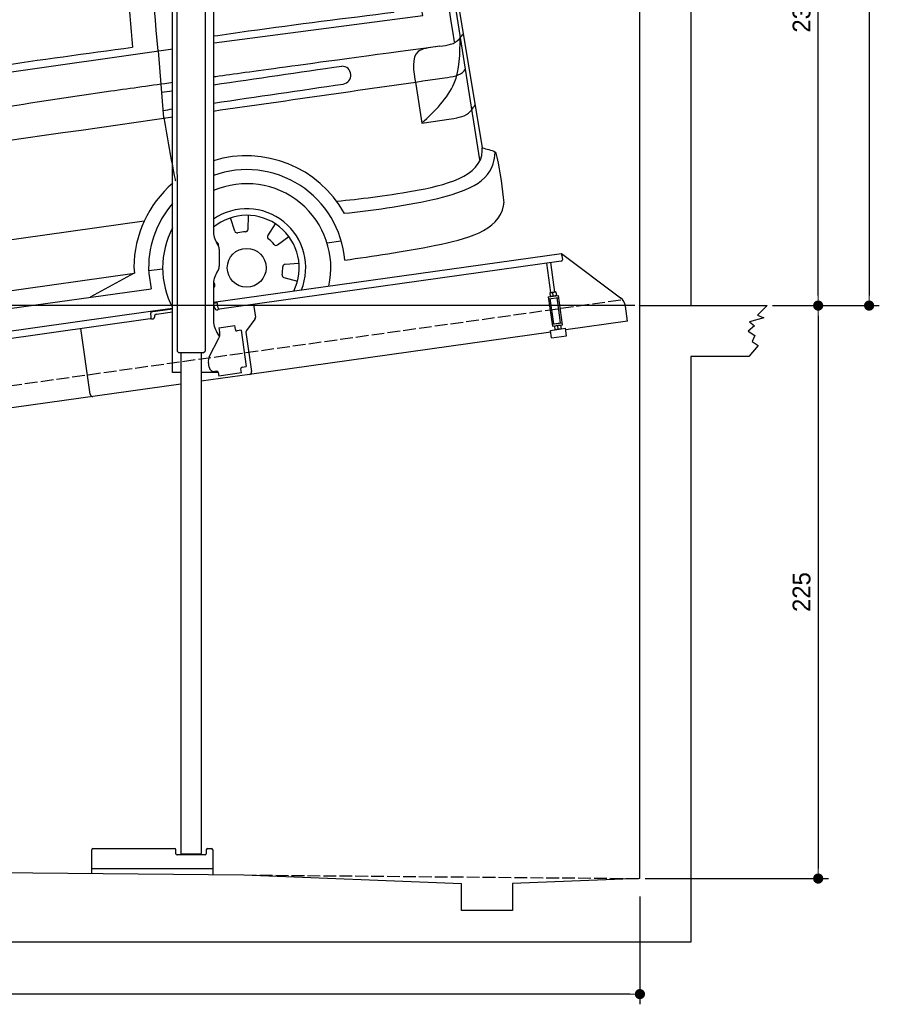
# Model space of a CAD drawing. Extents: x -311 to 6440, y -894 to 6374.
# Tile 4 of 6: x 3064 to 6440, y -894 to 2973. Entities that reach past the tile are written whole.
import ezdxf

# ---------------------------------------------------------------- set-up
doc = ezdxf.new("R2010")
doc.units = 0
doc.header["$LTSCALE"] = 10
doc.header["$MEASUREMENT"] = 0
doc.linetypes.add('GEN3', pattern=[6.25, 5, -1.25])
doc.layers.get('0').update_dxf_attribs({"linetype": 'CONTINUOUS'})
doc.layers.get('DEFPOINTS').update_dxf_attribs({"linetype": 'CONTINUOUS'})
for name, color, linetype in [('3', 6, 'GEN3'), ('CAR', 1, 'CONTINUOUS'), ('SICHTBARE_KANTEN_DIN_', 7, 'CONTINUOUS')]:
    doc.layers.add(name, color=color, linetype=linetype)
doc.layers.add('AM_0', color=7, linetype='CONTINUOUS', lineweight=30)
doc.layers.add('AM_5', color=3, linetype='CONTINUOUS', lineweight=15)
doc.dimstyles.new('KLAUS_DXF', dxfattribs={"dimscale": 20, "dimtxt": 3.5, "dimasz": 2, "dimexe": 2, "dimexo": 1, "dimgap": 1.5, "dimtad": 1, "dimlfac": 0.1, "dimdsep": 46, "dimtxsty": 'Standard', "dimblk": 'DOT', "dimcen": 2, "dimclrd": 256, "dimclre": 256, "dimclrt": 2, "dimadec": 0, "dimazin": 0, "dimtfac": 1, "dimtmove": 2, "dimatfit": 3, "dimfxl": 1, "dimtolj": 1, "dimarcsym": 0})

# ---------------------------------------------------------------- blocks, each defined once
blk = doc.blocks.new('_DOT')
at = {"color": 0, "linetype": 'ByBlock'}
blk.add_line((-0.5, 0), (-1, 0), dxfattribs=at)
at = {"color": 0, "linetype": 'ByBlock', "const_width": 0.5}
blk.add_lwpolyline([(-0.25, 0, 1), (0.25, 0, 1)], format="xyb", close=True, dxfattribs=at)
blk = doc.blocks.new('*D8')
at = {"layer": 'AM_5', "lineweight": -2, "transparency": 16777216}
for p, q in [((5479.5, 1850), (-240.5, 1850)), ((-200.5, -310), (-200.5, 1810)), ((180, -350), (-240.5, -350))]:
    blk.add_line(p, q, dxfattribs=at)
at = {"layer": 'DEFPOINTS', "color": 0, "transparency": 16777216}
for p in [(-200.5, 1850), (5499.5, 1850), (200, -350)]:
    blk.add_point(p, dxfattribs=at)
at = {"layer": 'AM_5', "lineweight": -2, "transparency": 16777216, "xscale": 40, "yscale": 40, "zscale": 40}
for p, rotation in [((-200.5, 1850), 90), ((-200.5, -350), 270)]:
    blk.add_blockref('_DOT', p, dxfattribs=dict(at, rotation=rotation))
at = {"layer": 'AM_5', "color": 2, "transparency": 16777216, "insert": (-265.5, 750), "char_height": 70, "attachment_point": 5, "rotation": 90}
blk.add_mtext('\\A1;220', dxfattribs=at)
blk = doc.blocks.new('*D9')
at = {"layer": 'AM_5', "lineweight": -2, "transparency": 16777216}
for p, q in [((179.5, 2850), (-240.5, 2850)), ((-200.5, 1890), (-200.5, 2810)), ((5479.5, 1850), (-240.5, 1850))]:
    blk.add_line(p, q, dxfattribs=at)
at = {"layer": 'DEFPOINTS', "color": 0, "transparency": 16777216}
for p in [(-200.5, 2850), (199.5, 2850), (5499.5, 1850)]:
    blk.add_point(p, dxfattribs=at)
at = {"layer": 'AM_5', "lineweight": -2, "transparency": 16777216, "xscale": 40, "yscale": 40, "zscale": 40}
for p, rotation in [((-200.5, 2850), 90), ((-200.5, 1850), 270)]:
    blk.add_blockref('_DOT', p, dxfattribs=dict(at, rotation=rotation))
at = {"layer": 'AM_5', "color": 2, "transparency": 16777216, "insert": (-265.5, 2350), "char_height": 70, "attachment_point": 5, "rotation": 90}
blk.add_mtext('\\A1;100', dxfattribs=at)
blk = doc.blocks.new('*D10')
at = {"layer": 'AM_5', "lineweight": -2, "transparency": 16777216}
for p, q in [((5719.5, 4150), (6239.5, 4150)), ((6199.5, 1890), (6199.5, 4110)), ((6219.5, 1850), (6239.5, 1850))]:
    blk.add_line(p, q, dxfattribs=at)
at = {"layer": 'DEFPOINTS', "color": 0, "transparency": 16777216}
for p in [(5699.5, 4150), (6199.5, 4150), (6199.5, 1850)]:
    blk.add_point(p, dxfattribs=at)
at = {"layer": 'AM_5', "lineweight": -2, "transparency": 16777216, "xscale": 40, "yscale": 40, "zscale": 40}
for p, rotation in [((6199.5, 4150), 90), ((6199.5, 1850), 270)]:
    blk.add_blockref('_DOT', p, dxfattribs=dict(at, rotation=rotation))
at = {"layer": 'AM_5', "color": 2, "transparency": 16777216, "insert": (6134.5, 3000), "char_height": 70, "attachment_point": 5, "rotation": 90}
blk.add_mtext('\\A1;230', dxfattribs=at)
blk = doc.blocks.new('*D11')
at = {"layer": 'AM_5', "lineweight": -2, "transparency": 16777216}
for p, q in [((6219.5, 1850), (6239.5, 1850)), ((6199.5, 1810), (6199.5, -360)), ((5519.5, -400), (6239.5, -400))]:
    blk.add_line(p, q, dxfattribs=at)
at = {"layer": 'DEFPOINTS', "color": 0, "transparency": 16777216}
for p in [(6199.5, 1850), (5499.5, -400), (6199.5, -400)]:
    blk.add_point(p, dxfattribs=at)
at = {"layer": 'AM_5', "lineweight": -2, "transparency": 16777216, "xscale": 40, "yscale": 40, "zscale": 40}
for p, rotation in [((6199.5, 1850), 90), ((6199.5, -400), 270)]:
    blk.add_blockref('_DOT', p, dxfattribs=dict(at, rotation=rotation))
at = {"layer": 'AM_5', "color": 2, "transparency": 16777216, "insert": (6134.5, 725), "char_height": 70, "attachment_point": 5, "rotation": 90}
blk.add_mtext('\\A1;225', dxfattribs=at)
blk = doc.blocks.new('*D12')
at = {"layer": 'AM_5', "lineweight": -2, "transparency": 16777216}
for p, q in [((199.5, -420), (199.5, -893.8)), ((5499.5, -470), (5499.5, -893.8)), ((5459.5, -853.8), (239.5, -853.8))]:
    blk.add_line(p, q, dxfattribs=at)
at = {"layer": 'DEFPOINTS', "color": 0, "transparency": 16777216}
for p in [(199.5, -400), (5499.5, -450), (199.5, -853.8)]:
    blk.add_point(p, dxfattribs=at)
at = {"layer": 'AM_5', "lineweight": -2, "transparency": 16777216, "xscale": 40, "yscale": 40, "zscale": 40, "rotation": 180}
blk.add_blockref('_DOT', (199.5, -853.8), dxfattribs=at)
at = {"layer": 'AM_5', "lineweight": -2, "transparency": 16777216, "xscale": 40, "yscale": 40, "zscale": 40}
blk.add_blockref('_DOT', (5499.5, -853.8), dxfattribs=at)
at = {"layer": 'AM_5', "color": 2, "transparency": 16777216, "insert": (2849.5, -788.8), "char_height": 70, "attachment_point": 5}
blk.add_mtext('\\A1;530', dxfattribs=at)
blk = doc.blocks.new('*D13')
at = {"layer": 'AM_5', "lineweight": -2, "transparency": 16777216}
for p, q in [((5519.5, 5850), (6439.5, 5850)), ((6399.5, 5810), (6399.5, 1890)), ((6019.5, 1850), (6439.5, 1850))]:
    blk.add_line(p, q, dxfattribs=at)
at = {"layer": 'DEFPOINTS', "color": 0, "transparency": 16777216}
for p in [(5499.5, 5850), (5999.5, 1850), (6399.5, 1850)]:
    blk.add_point(p, dxfattribs=at)
at = {"layer": 'AM_5', "lineweight": -2, "transparency": 16777216, "xscale": 40, "yscale": 40, "zscale": 40}
for p, rotation in [((6399.5, 5850), 90), ((6399.5, 1850), 270)]:
    blk.add_blockref('_DOT', p, dxfattribs=dict(at, rotation=rotation))
at = {"layer": 'AM_5', "color": 2, "transparency": 16777216, "insert": (6334.5, 3850), "char_height": 70, "attachment_point": 5, "rotation": 90}
blk.add_mtext('\\A1;400', dxfattribs=at)
blk = doc.blocks.new('Van200_EG')
at = {"layer": 'CAR'}
for p, q in [((30593.7, 3288.9), (30629.8, 3264.3)), ((30577.2, 3274.5), (30618, 3246.9)), ((29798.8, 3163.7), (30302.2, 3196.8)), ((30717.4, 2901.7), (30849.4, 2067.9)), ((30739.2, 2842), (30859.6, 2114.5)), ((29806.7, 2526.4), (30626.6, 2634.3)), ((29804.2, 2526), (29806.7, 2526.4)), ((27323.7, 2171.9), (29644.2, 2503.2)), ((29586.9, 2494.7), (29608.7, 2232.5)), ((27555.3, 2435.8), (27569.7, 2240.7)), ((30598.8, 2363.8), (30622.8, 2211.6)), ((27424.5, 2335), (27425.9, 2276.5)), ((27686.4, 2248.9), (28401.9, 2356.3)), ((28487.6, 2339.1), (28494.3, 2192.3)), ((30622.8, 2211.6), (30738.1, 2227.8)), ((27323.7, 2171.9), (27328.1, 1991.4)), ((28494.3, 2192.3), (28508.5, 2064.7)), ((27328.1, 1991.4), (27340.8, 1902.6)), ((27543.2, 1548.8), (29532.8, 1827.8)), ((29888.3, 1787), (29871.3, 1839.3)), ((29940.3, 1794.3), (29942.2, 1849.3)), ((30018.2, 1769.4), (30048.5, 1815.3)), ((29820.3, 1741.6), (29813.2, 1747.7)), ((30056.3, 1733.4), (30100.5, 1766.1)), ((30251.5, 1741.4), (30304, 1748.8)), ((28583.1, 1693.5), (28667.7, 1507.1)), ((29491.5, 1645.2), (29494.5, 1622.5)), ((29550, 1632.7), (29604.8, 1639.8)), ((30085.4, 1656.9), (30140.2, 1661.8)), ((27637.9, 1361.6), (29494.5, 1622.5)), ((29493.1, 1622.5), (29320.1, 1527.5)), ((29550.4, 1620.8), (29559.4, 1560.9)), ((30081, 1604.6), (30134.2, 1590.5)), ((27594.3, 1285.6), (29559.4, 1561.2)), ((29805.4, 1565.9), (29804.2, 1565.2)), ((27163.1, 1405), (27146.1, 1457.4)), ((27215, 1412.3), (27216.9, 1467.3)), ((27292.9, 1387.4), (27323.2, 1433.4)), ((26399.8, 1420.4), (26374.8, 1403.2)), ((27095, 1359.6), (27053.2, 1395.4)), ((27331, 1351.4), (27375.2, 1384.2)), ((27636.9, 1361.6), (27832, 1319.6)), ((27068.3, 1314.5), (27019.4, 1332.8)), ((27584.4, 1343.7), (27530.8, 1336.4)), ((27360.2, 1274.9), (27414.9, 1279.9)), ((27061.4, 1233), (27007.4, 1222.6)), ((27355.7, 1222.7), (27408.9, 1208.6)), ((27080.1, 1183.9), (27032.9, 1155.7))]:
    blk.add_line(p, q, dxfattribs=at)
for centre in [(29935, 1643.4), (27209.7, 1261.4)]:
    blk.add_circle(centre, 76.3, dxfattribs=at)
for centre, radius, start, end in [((30308.6, 2399.7), 35.3, 278.266, 89.7479), ((29933.4, 1641.2), 441.9, 29.2479, 106.9984), ((29935.3, 1643.1), 385.6, 4.5254, 109.8845), ((29933.4, 1641.2), 441.9, 130.8756, 179.48), ((29935, 1643.4), 330.2, 347.4042, 113.3452), ((29935.3, 1643.1), 385.6, 139.032, 183.3106), ((29935, 1643.4), 231.7, 337.9146, 124.3813), ((29935, 1643.4), 206, 333.6849, 129.4239), ((29935, 1643.4), 330.2, 151.7436, 208.2564), ((29897.9, 1790.1), 10, 198, 284.2118), ((29935, 1643.4), 141.4, 91.7882, 104.2118), ((29930.3, 1794.7), 10, 271.7882, 358), ((29813.8, 1734), 10, 335.8319, 49.4286), ((30026.6, 1763.9), 10, 146.5714, 232.7833), ((29935, 1643.4), 141.4, 40.3596, 52.7833), ((30050.3, 1741.4), 10, 220.3596, 306.5714), ((27209.1, 1260.5), 440.8, 13.2701, 127.715), ((27209.7, 1261.4), 385.3, 3.6036, 134.5488), ((29935, 1643.4), 141.4, 348.931, 1.3547), ((30086.3, 1646.9), 10, 95.1429, 181.3547), ((27209.7, 1261.4), 330.2, 347.2115, 144.9451), ((29935, 1643.4), 141.4, 203.0236, 207.069), ((30083.6, 1614.3), 10, 168.931, 255.1429), ((29800.2, 1574.5), 10, 300.8571, 27.069), ((27209.7, 1261.4), 231.7, 337.6174, 151.7378), ((27209.7, 1261.4), 206, 333.3345, 157.474), ((27172.6, 1408.1), 10, 198, 284.2118), ((27209.7, 1261.4), 141.4, 91.7882, 104.2118), ((27205, 1412.7), 10, 271.7882, 358), ((27088.5, 1352), 10, 323.2167, 49.4286), ((27301.3, 1381.9), 10, 146.5714, 232.7833), ((27209.7, 1261.4), 141.4, 40.3596, 52.7833), ((27071.9, 1323.8), 10, 249.4286, 335.6404), ((27209.7, 1261.4), 141.4, 143.2167, 155.6404), ((27325.1, 1359.4), 10, 220.3596, 306.5714), ((27209.7, 1261.4), 231.7, 178.834, 218.3826), ((27209.7, 1261.4), 206, 178.6887, 222.6655), ((27209.7, 1261.4), 141.4, 348.931, 1.3547), ((27361.1, 1265), 10, 95.1429, 181.3547), ((27063.3, 1223.1), 10, 14.6453, 100.8571), ((27209.7, 1261.4), 141.4, 194.6453, 207.069), ((27358.3, 1232.3), 10, 168.931, 255.1429), ((27075, 1192.5), 10, 300.8571, 27.069)]:
    blk.add_arc(centre, radius, start, end, dxfattribs=at)
for centre in [(28654.8, 2155.4), (28344.7, 2107.1)]:
    blk.add_ellipse(centre, major_axis=(-101.9, -18.3), ratio=0.28676, dxfattribs=at)
for major_axis, ratio, start_param, end_param in [((-0.1, -50.8), 0.500238, 4.856216, 7.71236), ((-1, 44.1), 0.466142, 1.725236, 4.537487)]:
    blk.add_ellipse((26652.2, 1273.3), major_axis=major_axis, ratio=ratio, start_param=start_param, end_param=end_param, dxfattribs=at)
for points, knots in [([(28241.2, 3113.3), (28387, 3133.2), (28707.9, 3176.9), (29174.7, 3243.1), (29497.3, 3274.4), (29644.2, 3287.6)], [0, 0, 0, 0, 441.664894, 971.537427, 1413.986548, 1413.986548, 1413.986548, 1413.986548]), ([(30156.5, 3274.5), (30166.3, 3275.1), (30257.7, 3278.9), (30355.4, 3281.1), (30593.7, 3288.9)], [253.741883, 253.741883, 253.741883, 253.741883, 322.989321, 518.291981, 518.291981, 518.291981, 518.291981]), ([(28297.6, 3085.6), (28427.4, 3105.7), (28729.6, 3152.6), (29178.8, 3206.1), (29498.2, 3236.2), (29644.2, 3249.4)], [0, 0, 0, 0, 394.255479, 917.126864, 1356.81106, 1356.81106, 1356.81106, 1356.81106]), ([(30739.2, 2842), (30726.3, 2934), (30702.5, 3030.4), (30663.9, 3174.5), (30637.8, 3249.3), (30629.8, 3264.3)], [0, 0, 0, 0, 234.896423, 370.689504, 421.512982, 421.512982, 421.512982, 421.512982]), ([(28059.6, 3015.8), (28153.3, 3033.9), (28553.4, 3110.3), (29067.5, 3176.3), (29488.3, 3213.8), (29644.2, 3225.3)], [37.963752, 37.963752, 37.963752, 37.963752, 324.409822, 1259.924276, 1590.366794, 1590.366794, 1590.366794, 1590.366794]), ([(28138.7, 3051), (28199.5, 3061.8), (28542.5, 3121), (29023.8, 3183.1), (29445.1, 3221.8), (29644.2, 3238.9)], [171.842484, 171.842484, 171.842484, 171.842484, 357.110137, 1216.113521, 1626.446413, 1626.446413, 1626.446413, 1626.446413]), ([(30715.7, 2902.3), (30708.9, 2934.7), (30696.2, 2994.8), (30672.1, 3091.2), (30647.7, 3174.6), (30625.4, 3228.6), (30618, 3246.9)], [0, 0, 0, 0, 99.320792, 184.369174, 298.124336, 359.504265, 359.504265, 359.504265, 359.504265]), ([(28049.8, 2946.7), (28168.9, 2967.7), (28593.7, 3042.7), (29126.5, 3105.3), (29540, 3141.7), (29644.2, 3150.6)], [0, 0, 0, 0, 362.531789, 1294.156043, 1607.848213, 1607.848213, 1607.848213, 1607.848213]), ([(29804.2, 3097.7), (29861, 3102.1), (29977.5, 3111), (30062.6, 3119.4), (30124.4, 3122.1), (30209.3, 3125.6)], [203.451852, 203.451852, 203.451852, 203.451852, 394.884581, 610.194596, 641.703175, 641.703175, 641.703175, 641.703175]), ([(30626.6, 2634.3), (30604.8, 2744.4), (30580, 2877.2), (30548.3, 2997.9), (30535.3, 3039.5)], [0, 0, 0, 0, 290.459213, 404.432115, 404.432115, 404.432115, 404.432115]), ([(27183.1, 2212.4), (27214, 2263.6), (27338, 2469), (27484.7, 2703.9), (27709.9, 2929.9), (27840.9, 2969.1), (27941.2, 2991.4)], [0, 0, 0, 0, 179.691325, 719.971425, 827.186748, 1125.204128, 1125.204128, 1125.204128, 1125.204128]), ([(27323.7, 2171.9), (27322.1, 2192.4), (27318, 2244.2), (27381, 2353.3), (27443.4, 2468), (27518.8, 2588.5), (27608.5, 2735.9), (27785.7, 2878.1), (27930.7, 2923.3), (28049.8, 2946.7)], [0, 0, 0, 0, 34.633344, 130.367254, 260.266155, 394.654289, 566.353713, 741.146733, 1042.18326, 1042.18326, 1042.18326, 1042.18326]), ([(27496.1, 2416.6), (27528.2, 2492.8), (27571.5, 2564.3), (27644.4, 2701.3), (27824.3, 2816.3), (27973, 2864), (28377.5, 2931)], [315.123822, 315.123822, 315.123822, 315.123822, 394.654289, 566.353713, 741.146733, 1038.026076, 1038.026076, 1038.026076, 1038.026076]), ([(29804.2, 2553.6), (29850.1, 2560.3), (30086.1, 2594.2), (30322.7, 2623.5), (30513.2, 2647)], [132.940063, 132.940063, 132.940063, 132.940063, 272.141647, 848.169641, 848.169641, 848.169641, 848.169641]), ([(30693.9, 2513.3), (30722.7, 2517.2), (30756, 2521.8), (30777.3, 2552.7), (30784.8, 2561.7), (30784.8, 2561.7)], [0, 0, 0, 0, 79.596131, 92.046017, 111.203029, 111.203029, 111.203029, 111.203029]), ([(30693.9, 2513.3), (30103.7, 2434.3), (29955.5, 2413.3), (29807.3, 2392.8), (29804.2, 2392.4)], [0, 0, 0, 0, 439.230717, 448.819345, 448.819345, 448.819345, 448.819345]), ([(30711.9, 2389.1), (30742.9, 2393.7), (30774.3, 2398), (30791.8, 2421), (30793.2, 2423)], [0, 0, 0, 0, 79.596131, 86.822489, 86.822489, 86.822489, 86.822489]), ([(29644.2, 2370.4), (29563.3, 2359.2), (29199.9, 2308.9), (28435.2, 2185.7), (27759.5, 2072.4), (27329.3, 1981)], [610.333286, 610.333286, 610.333286, 610.333286, 855.344026, 1711.653293, 2948.481072, 2948.481072, 2948.481072, 2948.481072]), ([(30738.1, 2227.8), (30766.7, 2233.2), (30800, 2237.8), (30821.3, 2268.7), (30827.8, 2277), (30831.7, 2282)], [0, 0, 0, 0, 79.596131, 92.046017, 111.203029, 111.203029, 111.203029, 111.203029]), ([(29609, 2233.5), (29622.9, 2152.1), (29637.2, 2068.9), (29654.5, 1986.2), (29654.9, 1984.3)], [0, 0, 0, 0, 247.578615, 253.374978, 253.374978, 253.374978, 253.374978]), ([(28570.8, 2124.4), (28601.1, 2135.5), (28657.9, 2154.9), (28717.9, 2156.4), (28745.9, 2156.7)], [14.4466, 14.4466, 14.4466, 14.4466, 94.349912, 163.782287, 163.782287, 163.782287, 163.782287]), ([(28260.7, 2076.2), (28290.9, 2087.3), (28347.7, 2106.7), (28407.7, 2108.2), (28435.7, 2108.5)], [14.4466, 14.4466, 14.4466, 14.4466, 94.349912, 163.782287, 163.782287, 163.782287, 163.782287]), ([(26436.7, 1777.6), (26468.3, 1825.5), (26540.3, 1889.7), (26622.6, 1947.1), (26683.2, 1985.3)], [0, 0, 0, 0, 99.01122, 312.388217, 312.388217, 312.388217, 312.388217]), ([(26511.4, 1773.2), (26529.7, 1801.3), (26580.1, 1851.3), (26638.6, 1895.7), (26683.3, 1925.4)], [0, 0, 0, 0, 61.191082, 214.919701, 214.919701, 214.919701, 214.919701]), ([(26939.4, 1723.8), (27053.9, 1774.8), (27176.8, 1864.2), (27319.6, 1900.3), (27340.4, 1905.5)], [183.694882, 183.694882, 183.694882, 183.694882, 560.160299, 624.604309, 624.604309, 624.604309, 624.604309]), ([(26469.4, 1639.8), (26520.1, 1650.4), (26619.6, 1671.3), (26663.2, 1761.7), (26683.7, 1807.3)], [0, 0, 0, 0, 146.346521, 287.346021, 287.346021, 287.346021, 287.346021]), ([(26683.7, 1794.3), (26680.4, 1777.2), (26672.9, 1730.6), (26678.4, 1683.4), (26681.9, 1653.6)], [24.561969, 24.561969, 24.561969, 24.561969, 76.677878, 165.962988, 165.962988, 165.962988, 165.962988]), ([(26399.8, 1420.4), (26398.7, 1431.5), (26391.4, 1510.1), (26382, 1636.9), (26415.6, 1746.5), (26436.7, 1777.6)], [149.717851, 149.717851, 149.717851, 149.717851, 183.09991, 385.595028, 511.732027, 511.732027, 511.732027, 511.732027]), ([(26470.8, 1639.5), (26500, 1639.6), (26569, 1640.2), (26637.3, 1647.5), (26684.1, 1654.3)], [0, 0, 0, 0, 64.682316, 206.813826, 206.813826, 206.813826, 206.813826]), ([(26670.4, 1388.7), (26660.9, 1387.5), (26574.3, 1377.3), (26470.9, 1365.8), (26387, 1398.5), (26374.8, 1403.2)], [122.303503, 122.303503, 122.303503, 122.303503, 151.002306, 381.174495, 420.194903, 420.194903, 420.194903, 420.194903]), ([(26670.4, 1415), (26652.9, 1412.8), (26568.4, 1402.3), (26473.6, 1390.2), (26406, 1417.9), (26400.1, 1420.3)], [133.856675, 133.856675, 133.856675, 133.856675, 186.530662, 386.164019, 405.258829, 405.258829, 405.258829, 405.258829]), ([(26679.4, 1157.6), (26666, 1157.6), (26602.4, 1158.6), (26516, 1169.8), (26452.2, 1202.9), (26432.9, 1213)], [154.267561, 154.267561, 154.267561, 154.267561, 194.410173, 344.189159, 409.35076, 409.35076, 409.35076, 409.35076])]:
    blk.add_open_spline(points, degree=3, knots=knots, dxfattribs=at)
for points in [[(29804.2, 3301.7), (29827.5, 3303.7), (29850.8, 3305.7), (29874.2, 3307.7)], [(29804.2, 3263.8), (29811.9, 3264.5), (29819.7, 3265.2), (29827.5, 3265.9)], [(29804.2, 3252.5), (29815, 3253.4), (29826.1, 3254.3), (29837.3, 3255.3)], [(29837.3, 3255.3), (29855.7, 3256.8), (29874.1, 3258.3), (29892.5, 3259.8)], [(29883.8, 3241.9), (29944.6, 3245.6), (30007.5, 3249.2), (30073.3, 3252.6)], [(29892.5, 3259.8), (29914.2, 3261.2), (29936, 3262.6), (29990.2, 3266.1)], [(30198.6, 3258.8), (30315, 3264.3), (30440.2, 3269.5), (30577.2, 3274.5)], [(29804.2, 3236.6), (29829.6, 3238.3), (29856.1, 3240.1), (29883.8, 3241.9)], [(29443.4, 3062.9), (29460.4, 2841.4), (29471.9, 2671.9), (29486, 2509.3)], [(29623.8, 3083.4), (29630.5, 3084), (29637.3, 3084.5), (29644.2, 3085.1)], [(29623.8, 3083.4), (29630.6, 3002.4), (29637.4, 2923.9), (29644.2, 2848.6)], [(27969.5, 3020.8), (27977.7, 3022.2), (27985.9, 3023.7), (27994.1, 3025.2)], [(28540.1, 2956.2), (28559, 2727.1), (28569.4, 2552.6), (28578.6, 2377.9)], [(30455.1, 2952.1), (30478, 2865.6), (30496.6, 2754), (30513.2, 2647)], [(28377.5, 2931), (28387.8, 2703.6), (28393.9, 2521), (28401.9, 2356.3)], [(30688.5, 2899.4), (30703.1, 2849.6), (30712.6, 2763.6), (30749.7, 2530)], [(29804.2, 2361.8), (29974.8, 2386.6), (30137.8, 2411.5), (30308.7, 2434.9)], [(29804.2, 2258.9), (30106.7, 2302.3), (30409.3, 2345.7), (30711.9, 2389.1)], [(29804.2, 2290.2), (29976.1, 2315.2), (30143.2, 2339.6), (30313.6, 2364.8)], [(29599.5, 2332.8), (29614.5, 2334.8), (29629.4, 2336.9), (29644.2, 2339)], [(27569.3, 2245.7), (27604.3, 2235.1), (27645.4, 2242), (27686.4, 2248.9)], [(29606.2, 2261.5), (29618.9, 2263.3), (29631.6, 2265.2), (29644.2, 2267)], [(27340.4, 1905.5), (28108.3, 2015.7), (28876.3, 2125.8), (29644.2, 2236)], [(26939.4, 2132.6), (26973.6, 2151.3), (27008.7, 2170.3), (27044.6, 2189.9)], [(26939.4, 2067.9), (27000.8, 2098.1), (27063.4, 2127.6), (27125.2, 2157.8)], [(26538.3, 1809.1), (26591.1, 1818), (26643.9, 1826.8), (26683.6, 1819.7)], [(26511.4, 1773.2), (26493.4, 1743), (26464.2, 1680.9), (26465.5, 1532.1)], [(26375.6, 1371.1), (26374.8, 1381.6), (26374.5, 1392.2), (26374.8, 1403.2)], [(26432.9, 1213), (26421.8, 1231.9), (26412.5, 1249.4), (26404.8, 1266.1)]]:
    blk.add_open_spline(points, degree=3, dxfattribs=at)
for points in [[(30198.6, 3258.8), (30063.7, 3300.9), (29874.2, 3307.7)], [(30577.2, 3274.5), (30588.6, 3287.7), (30593.7, 3288.9)], [(30073.3, 3252.6), (30006.8, 3264.1), (29827.5, 3265.9)], [(30073.3, 3252.6), (30092.9, 3241.4), (30187.4, 3252), (30198.6, 3258.8)], [(30688.2, 2900.4), (30667.1, 2997.4), (30646.4, 3079.9), (30612.8, 3188.6), (30577.2, 3274.5)], [(30618, 3246.7), (30627.8, 3258.4), (30629.8, 3264.3)], [(30302.2, 3196.8), (30469.1, 3170.3), (30535.3, 3039.5)], [(29526.7, 3137.7), (29586.1, 2495.6)], [(27940.2, 2991.3), (28074.4, 3067.7), (28241.2, 3113.3)], [(30209.3, 3125.6), (30376.2, 3099.1), (30455.1, 2952.1)], [(28059.1, 3015.6), (28128.4, 3047.3), (28297.6, 3085.6)], [(28540.1, 2956.2), (28924.9, 3015), (29443.4, 3062.9)], [(27098.1, 2227.7), (27360.2, 2633.9), (27527.3, 2836), (27606.3, 2899.3), (27968.5, 3020.9)], [(28464.1, 3017.1), (28487.6, 2339.1)], [(27940.2, 2991.3), (27970.7, 2992.4), (28046, 3007.3), (28059.1, 3015.6)], [(27572, 2874.4), (27603.8, 2872.8), (27642.3, 2859.9)], [(27530.9, 2838.2), (27562.7, 2836.6), (27602.4, 2823.5)], [(30622.8, 2211.6), (30749.6, 2367.9), (30773.2, 2546.8)], [(28578.6, 2377.9), (28942.9, 2433.6), (29486, 2509.3)], [(30676.1, 2510.7), (30608.2, 2492.1), (30598.8, 2363.8)], [(27555.2, 2437.1), (27424.3, 2342.9), (27424.4, 2336.3)], [(27175.9, 2204.9), (27121, 2233.6), (27109.1, 2245.7)], [(27425.9, 2276.5), (27430.3, 2254.3), (27569.7, 2240.7)], [(27044.6, 2189.9), (27083.2, 2214.4), (27098.1, 2227.7)], [(27140.8, 2169.2), (27090.7, 2192.8), (27077.4, 2209.9)], [(27125.2, 2157.8), (27157.5, 2181.5), (27183.1, 2212.4)], [(28553.1, 2137.7), (28661.4, 2170.5), (28754.7, 2176.2)], [(28242.9, 2089.5), (28351.3, 2122.3), (28444.5, 2128)], [(30288.1, 1904.6), (30589.9, 1945.2), (30859.7, 2103.2), (30859.6, 2114.5)], [(30318.3, 1857.2), (30665.9, 1911.6), (30902.9, 2051.9), (30910.4, 2095.9)], [(30859.6, 2114.5), (30885.2, 2107.3), (30910.3, 2096.9), (30917.6, 2078.2), (30945, 1898)], [(28508.5, 2064.7), (28553.6, 1815.8), (28583.1, 1693.5)], [(27340.8, 1902.6), (27379.6, 1747.7), (27424.8, 1643.9)], [(30319.7, 1673.5), (30677.7, 1732), (30943.4, 1887.1), (30945, 1898)], [(26467, 1819.1), (26483.4, 1815.2), (26538.3, 1809.1)], [(26488.4, 1842.2), (26504.8, 1838.4), (26563, 1832.8)], [(26482.1, 1815.1), (26442, 1758.7), (26415.3, 1669), (26404.1, 1536.9), (26406.9, 1514.7)], [(26499.4, 1813.1), (26462.6, 1760), (26435.8, 1670.3), (26424.6, 1538.2), (26426.9, 1518.4)], [(26521.1, 1809.4), (26486.9, 1759.7), (26460.2, 1670), (26449, 1537.9), (26450.7, 1525.8)], [(26464.3, 1531.3), (26458.7, 1528.1), (26393.1, 1513.7)]]:
    blk.add_spline(points, degree=3, dxfattribs=at)

msp = doc.modelspace()

# ---------------------------------------------------------------- linework, layer by layer
for p, q in [((5699.503, 6050.005), (5699.503, 1850.005)), ((3824.715, 3752.64), (3824.715, 2144.272)), ((3791.696, 3727.911), (3791.812, 1671.652)), ((3664.715, 1587.64), (3664.715, 3507.64)), ((3681.709, 3507.64), (3681.812, 1671.629)), ((3838.112, 2094.272), (3844.366, 2083.441)), ((3824.715, 1862.792), (5191.605, 2054.896)), ((3847.715, 2070.941), (3847.715, 2004.338)), ((5192.718, 2046.974), (5191.605, 2054.896)), ((5191.605, 2054.896), (5423.542, 1880.119)), ((5190.829, 2024.492), (3849.015, 1835.912)), ((5149.635, 1900.856), (5133.393, 2016.42)), ((5165.479, 1903.082), (5149.237, 2018.647)), ((5192.718, 2046.974), (5195.084, 2030.139)), ((3844.366, 1991.838), (3838.112, 1981.008)), ((3824.715, 1931.008), (3824.715, 1794.697)), ((5146.416, 1900.403), (5145.734, 1899.87)), ((5145.734, 1899.87), (5147.673, 1886.072)), ((5168.697, 1903.535), (5146.416, 1900.403)), ((5159.407, 1888.803), (5157.766, 1900.479)), ((5168.697, 1903.535), (5169.5, 1903.21)), ((5169.5, 1903.21), (5171.439, 1889.412)), ((3840.446, 1860.963), (3824.715, 1858.753)), ((3843.368, 1840.168), (3839.889, 1864.925)), ((5139.811, 1884.53), (5179.422, 1890.096)), ((5139.811, 1884.53), (5156.094, 1768.668)), ((5140.925, 1876.607), (5180.535, 1882.174)), ((5161.328, 1778.492), (5147.411, 1877.519)), ((5148.476, 1885.747), (5147.673, 1886.072)), ((5170.757, 1888.879), (5171.439, 1889.412)), ((5187.966, 1782.236), (5174.049, 1881.263)), ((5195.705, 1774.235), (5179.422, 1890.096)), ((959.991, 1460.181), (3577.468, 1828.044)), ((3577.468, 1828.044), (3664.715, 1840.305)), ((3577.468, 1828.044), (3578.581, 1820.121)), ((3664.715, 1836.266), (3578.025, 1824.083)), ((3580.947, 1803.287), (3578.581, 1820.121)), ((3601.836, 1816.321), (3664.715, 1825.158)), ((3830.99, 1838.428), (3831.129, 1837.438)), ((3836.776, 1833.182), (3841.728, 1833.878)), ((3982.702, 1854.701), (3989.78, 1804.338)), ((5451.216, 1788.433), (5442.964, 1847.146)), ((5999.51, 1850.005), (5961.803, 1812.157)), ((3576.692, 1797.64), (959.991, 1429.886)), ((3584.258, 1797.693), (3589.209, 1798.389)), ((3593.465, 1804.036), (3593.326, 1805.027)), ((3987.863, 1796.928), (3954.55, 1752.719)), ((5154.981, 1776.59), (5194.592, 1782.157)), ((5161.328, 1778.492), (5187.966, 1782.236)), ((5166.864, 1778.26), (5166.725, 1779.251)), ((5182.709, 1780.487), (5182.569, 1781.477)), ((5451.216, 1788.433), (5208.6, 1754.336)), ((5986.079, 1802.168), (5929.673, 1785.756)), ((5929.673, 1785.756), (5948.951, 1770.772)), ((5961.803, 1812.157), (5986.079, 1802.168)), ((3340.553, 1501.897), (3304.368, 1759.367)), ((3340.553, 1501.897), (3304.368, 1759.367)), ((3838.112, 1744.697), (3848.154, 1727.305)), ((3846.658, 1762.873), (3909.044, 1771.641)), ((3846.658, 1762.873), (3848.884, 1747.029)), ((3849.474, 1742.83), (3848.884, 1747.029)), ((3911.271, 1755.797), (3909.044, 1771.641)), ((3911.271, 1755.797), (3911.41, 1754.807)), ((3917.058, 1750.551), (3918.048, 1750.69)), ((3933.892, 1752.917), (3918.048, 1750.69)), ((3933.892, 1752.917), (3953.933, 1610.319)), ((3952.633, 1745.309), (3974.325, 1590.968)), ((5149.184, 1745.986), (3965.814, 1579.674)), ((5148.251, 1752.62), (5207.668, 1760.971)), ((5152.427, 1722.912), (5148.251, 1752.62)), ((5156.094, 1768.668), (5195.705, 1774.235)), ((5164.759, 1769.886), (5164.077, 1769.353)), ((5164.077, 1769.353), (5166.016, 1755.554)), ((5166.819, 1755.23), (5166.016, 1755.554)), ((5176.109, 1769.961), (5177.75, 1758.286)), ((5187.04, 1773.017), (5187.843, 1772.693)), ((5187.843, 1772.693), (5189.782, 1758.895)), ((5189.1, 1758.361), (5189.782, 1758.895)), ((5211.843, 1731.263), (5207.668, 1760.971)), ((5948.951, 1770.772), (5923.961, 1750.079)), ((5923.961, 1750.079), (5950.379, 1732.954)), ((3808.53, 1648.529), (3846, 1722.069)), ((5152.427, 1722.912), (5211.843, 1731.263)), ((5950.379, 1732.954), (5940.383, 1709.407)), ((5940.383, 1709.407), (5963.231, 1692.995)), ((3688.804, 1664.638), (3681.803, 1671.637)), ((3784.804, 1664.643), (3688.804, 1664.638)), ((3696.812, 1664.638), (3696.923, -301.397)), ((3776.812, 1664.643), (3776.919, -301.324)), ((3784.804, 1664.643), (3791.812, 1671.652)), ((5963.231, 1692.995), (5926.817, 1650.005)), ((3807.839, 1607.963), (3805.056, 1627.769)), ((5699.503, 1650.005), (5699.503, -649.995)), ((5926.817, 1650.005), (5699.503, 1650.005)), ((3696.808, 1587.64), (3664.715, 1587.64)), ((3844.02, 1587.64), (3776.808, 1587.64)), ((3838.35, 1592.055), (3830.428, 1590.941)), ((3843.997, 1587.799), (3846.085, 1572.945)), ((3935.209, 1585.471), (3846.085, 1572.945)), ((3932.843, 1602.305), (3932.982, 1601.315)), ((3935.209, 1585.471), (3932.982, 1601.315)), ((3938.089, 1608.092), (3937.099, 1607.953)), ((3938.089, 1608.092), (3953.933, 1610.319)), ((3965.814, 1579.674), (3776.81, 1553.111)), ((3696.811, 1541.868), (959.991, 1157.233)), ((3346.885, -380.259), (3346.885, -287.358)), ((3351.885, -282.358), (3671.885, -282.358)), ((3676.885, -302.358), (3676.885, -287.358)), ((3791.885, -307.358), (3681.885, -307.358)), ((3697.886, -302.361), (3696.886, -301.361)), ((3697.886, -302.361), (3775.886, -302.356)), ((3710.886, -302.36), (3710.886, -307.358)), ((3762.886, -302.357), (3762.886, -307.358)), ((3775.886, -302.356), (3776.919, -301.324)), ((3796.885, -287.358), (3796.885, -302.358)), ((3801.885, -282.358), (3816.885, -282.358)), ((3821.885, -287.358), (3821.885, -384.826)), ((199.51, -349.995), (3944.51, -386.005)), ((3821.885, -362.358), (3346.885, -362.358)), ((3944.51, -386.005), (4799.51, -420.083)), ((4799.51, -524.995), (4799.51, -420.083)), ((5499.51, -399.995), (4999.056, -420.083)), ((4999.056, -420.083), (4999.51, -524.995)), ((4999.51, -524.995), (4799.51, -524.995)), ((5699.503, -649.995), (-0.481, -649.995))]:
    msp.add_line(p, q)
msp.add_polyline3d([(3843.994, 1587.803, 0), (3843.994, 1587.803, 0), (3843.994, 1587.813, 0), (3843.994, 1587.823, 0), (3843.994, 1587.833, 0), (3843.994, 1587.833, 0), (3843.994, 1587.843, 0), (3843.994, 1587.853, 0), (3843.984, 1587.863, 0), (3843.984, 1587.863, 0), (3843.984, 1587.873, 0), (3843.984, 1587.883, 0), (3843.984, 1587.893, 0), (3843.984, 1587.903, 0), (3843.984, 1587.903, 0), (3843.984, 1587.913, 0), (3843.974, 1587.923, 0), (3843.974, 1587.933, 0), (3843.974, 1587.933, 0), (3843.974, 1587.943, 0), (3843.974, 1587.953, 0), (3843.974, 1587.963, 0), (3843.974, 1587.963, 0), (3843.974, 1587.973, 0), (3843.964, 1587.983, 0), (3843.964, 1587.993, 0), (3843.964, 1588.003, 0), (3843.964, 1588.003, 0), (3843.964, 1588.013, 0), (3843.964, 1588.023, 0), (3843.964, 1588.033, 0), (3843.954, 1588.033, 0), (3843.954, 1588.043, 0), (3843.954, 1588.053, 0), (3843.954, 1588.063, 0), (3843.954, 1588.063, 0), (3843.954, 1588.073, 0), (3843.944, 1588.083, 0), (3843.944, 1588.093, 0), (3843.944, 1588.103, 0), (3843.944, 1588.103, 0), (3843.944, 1588.113, 0), (3843.944, 1588.123, 0), (3843.944, 1588.133, 0), (3843.934, 1588.133, 0), (3843.934, 1588.143, 0), (3843.934, 1588.153, 0), (3843.934, 1588.163, 0), (3843.934, 1588.163, 0), (3843.934, 1588.173, 0), (3843.924, 1588.183, 0), (3843.924, 1588.193, 0), (3843.924, 1588.203, 0), (3843.924, 1588.203, 0), (3843.924, 1588.213, 0), (3843.924, 1588.223, 0), (3843.914, 1588.233, 0), (3843.914, 1588.233, 0), (3843.914, 1588.243, 0), (3843.914, 1588.253, 0), (3843.914, 1588.263, 0), (3843.904, 1588.273, 0), (3843.904, 1588.273, 0), (3843.904, 1588.283, 0), (3843.904, 1588.293, 0), (3843.904, 1588.303, 0), (3843.894, 1588.303, 0), (3843.894, 1588.313, 0), (3843.894, 1588.323, 0), (3843.894, 1588.333, 0), (3843.894, 1588.333, 0), (3843.894, 1588.343, 0), (3843.884, 1588.353, 0), (3843.884, 1588.363, 0), (3843.884, 1588.373, 0), (3843.884, 1588.373, 0), (3843.884, 1588.383, 0), (3843.874, 1588.393, 0), (3843.874, 1588.403, 0), (3843.874, 1588.403, 0), (3843.874, 1588.413, 0), (3843.864, 1588.423, 0), (3843.864, 1588.433, 0), (3843.864, 1588.433, 0), (3843.864, 1588.443, 0), (3843.864, 1588.453, 0), (3843.854, 1588.463, 0), (3843.854, 1588.473, 0), (3843.854, 1588.473, 0), (3843.854, 1588.483, 0), (3843.854, 1588.493, 0), (3843.844, 1588.503, 0), (3843.844, 1588.503, 0), (3843.844, 1588.513, 0), (3843.844, 1588.523, 0), (3843.834, 1588.533, 0), (3843.834, 1588.533, 0), (3843.834, 1588.543, 0), (3843.834, 1588.553, 0), (3843.824, 1588.563, 0), (3843.824, 1588.573, 0), (3843.824, 1588.573, 0), (3843.824, 1588.583, 0), (3843.824, 1588.593, 0), (3843.814, 1588.603, 0), (3843.814, 1588.603, 0), (3843.814, 1588.613, 0), (3843.814, 1588.623, 0), (3843.804, 1588.633, 0), (3843.804, 1588.633, 0), (3843.804, 1588.643, 0), (3843.804, 1588.653, 0), (3843.794, 1588.663, 0), (3843.794, 1588.673, 0), (3843.794, 1588.673, 0), (3843.794, 1588.683, 0), (3843.784, 1588.693, 0), (3843.784, 1588.703, 0), (3843.784, 1588.703, 0), (3843.784, 1588.713, 0), (3843.774, 1588.723, 0), (3843.774, 1588.733, 0), (3843.774, 1588.733, 0), (3843.764, 1588.743, 0), (3843.764, 1588.753, 0), (3843.764, 1588.763, 0), (3843.764, 1588.763, 0), (3843.754, 1588.773, 0)])
for centre, radius, start, end in [((3924.715, 2144.272), 100, 180, 210), ((3822.715, 2070.941), 25, 0, 30), ((5190.133, 2029.443), 5, 278, 8), ((3924.715, 1931.008), 100, 150, 180), ((3822.715, 2004.338), 25, 330, 0), ((5154.093, 1883.508), 17.367, 77.77582, 118.212327), ((5165.983, 1885.146), 17.396, 77.82749, 118.186832), ((5151.202, 1904.049), 17.313, 257.73743, 298.290578), ((5163.081, 1905.803), 17.392, 257.805999, 298.168278), ((5393.451, 1840.187), 50, 8, 53), ((3821.087, 1837.036), 10, 8, 68.728945), ((3836.08, 1838.134), 5, 188, 278), ((3841.032, 1838.83), 5, 278, 334.763283), ((3848.32, 1840.864), 5, 188, 278), ((3575.996, 1802.591), 5, 278, 8), ((3583.562, 1802.645), 5, 221.236717, 278), ((3588.513, 1803.34), 5, 278, 8), ((3603.228, 1806.418), 10, 98, 188), ((3924.715, 1794.697), 100, 180, 210), ((3979.877, 1802.946), 10, 323, 8), ((3814.815, 1737.959), 35, 333, 8), ((3916.362, 1755.503), 5, 188, 278), ((3962.536, 1746.701), 10, 143, 188), ((5172.436, 1752.99), 17.367, 77.77582, 118.212327), ((5169.545, 1773.531), 17.313, 257.73743, 298.290578), ((5184.326, 1754.629), 17.396, 77.82749, 118.186832), ((5181.424, 1775.286), 17.392, 257.805999, 298.168278), ((3841.831, 1974.245), 320.958, 254.679341, 254.686099), ((3839.715, 1632.64), 35, 153, 188), ((3827.644, 1610.747), 20, 188, 278), ((3839.046, 1587.103), 5, 19.536959, 98), ((3937.794, 1603.001), 5, 98, 188), ((3964.422, 1589.576), 10, 278, 8), ((3350.456, 1503.289), 10, 188, 278), ((3350.456, 1503.289), 10, 188, 278), ((3351.885, -287.358), 5, 90, 180), ((3671.885, -287.358), 5, 0, 90), ((3681.885, -302.358), 5, 180, 270), ((3791.885, -302.358), 5, 270, 0), ((3801.885, -287.358), 5, 90, 180), ((3816.885, -287.358), 5, 0, 90)]:
    msp.add_arc(centre, radius, start, end)
at = {"layer": '3'}
for p, q in [((423.4, 1169.675), (5430.808, 1873.42)), ((3944.51, -386.005), (5499.51, -399.995))]:
    msp.add_line(p, q, dxfattribs=at)
at = {"layer": 'SICHTBARE_KANTEN_DIN_'}
for p, q in [((5499.51, -399.995), (5499.51, 5850.005)), ((5499.51, 1850.005), (5999.51, 1850.005))]:
    msp.add_line(p, q, dxfattribs=at)

# ---------------------------------------------------------------- block references
at = {"layer": 'AM_0'}
msp.add_blockref('Van200_EG', (-25979.454, 355.11), dxfattribs=at)

# ---------------------------------------------------------------- dimensions: what is measured, and where the dimension line sits
at = {"layer": 'AM_5'}
dim = msp.add_linear_dim(base=(6399.51, 1850.005), p1=(5499.51, 5850.005), p2=(5999.51, 1850.005), angle=90, dimstyle='KLAUS_DXF', dxfattribs=at)
dim.commit()
dim.dimension.update_dxf_attribs({"geometry": '*D13', "text_midpoint": (6334.51, 3850.005)})
for base, p1, p2, override, picture, middle in [((6199.51, 4150.005), (6199.51, 1850.005), (5699.503, 4150.005), {"dimtzin": 7}, '*D10', (6134.51, 3000.005)), ((-200.481, 2850.005), (5499.51, 1850.005), (199.51, 2850.005), {"dimpost": '', "dimtol": 0, "dimlim": 0, "dimtp": 0, "dimtm": 0, "dimtfac": 1, "dimtdec": 2, "dimtolj": 1, "dimtzin": 7}, '*D9', (-265.481, 2350.005)), ((-200.481, 1850.005), (200.019, -350), (5499.51, 1850.005), {"dimtol": 0, "dimlim": 0, "dimtp": 0, "dimtm": 0, "dimtfac": 1, "dimtdec": 2, "dimtolj": 1, "dimtzin": 7}, '*D8', (-265.481, 750.002)), ((6199.51, -399.995), (6199.51, 1850.005), (5499.51, -399.995), {"dimtzin": 7}, '*D11', (6134.51, 725.005))]:
    dim = msp.add_linear_dim(base=base, p1=p1, p2=p2, angle=90, dimstyle='KLAUS_DXF', override=override, dxfattribs=at)
    dim.commit()
    dim.dimension.update_dxf_attribs({"geometry": picture, "text_midpoint": middle})
dim = msp.add_linear_dim(base=(199.51, -853.835), p1=(5499.51, -449.995), p2=(199.51, -399.995), dimstyle='KLAUS_DXF', override={"dimtzin": 7}, dxfattribs=at)
dim.commit()
dim.dimension.update_dxf_attribs({"geometry": '*D12', "text_midpoint": (2849.51, -788.835)})

doc.saveas('drawing.dxf')
